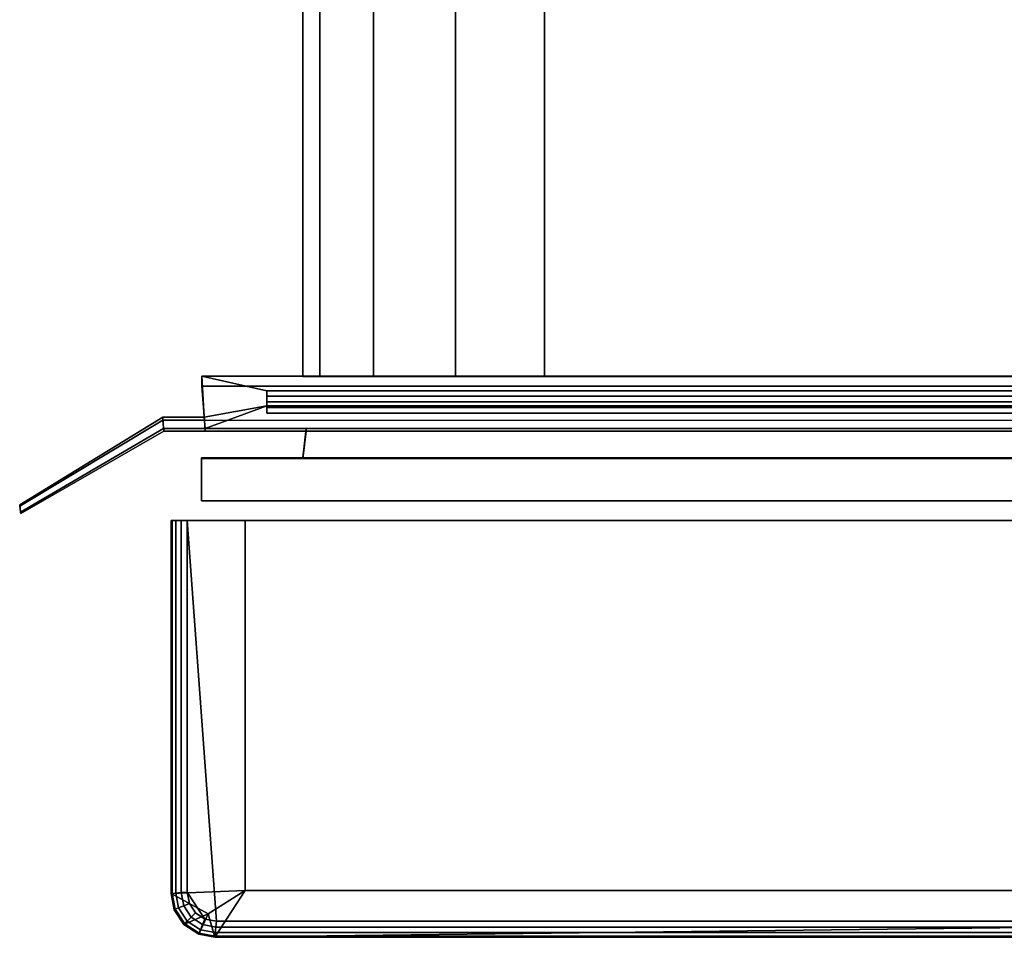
# Model space of a CAD drawing. Extents: x -12.4 to 12.4, y -12 to 12.
# Tile 1 of 7: x -12.4 to -8.1, y -11.9 to -7.9. Entities that reach past the tile are written whole.
import ezdxf

# ---------------------------------------------------------------- set-up
doc = ezdxf.new("R2010")
doc.units = 0
for name, color, linetype in [('DOOR_GASKET', 27, 'CONTINUOUS'), ('SHP878ZD5N_BODY_', 253, 'CONTINUOUS'), ('SHP878ZD5N_DOOR', 251, 'CONTINUOUS')]:
    doc.layers.add(name, color=color, linetype=linetype)

msp = doc.modelspace()

# ---------------------------------------------------------------- linework, layer by layer
at = {"layer": 'DOOR_GASKET'}
for points in [[(-11.6158, -9.4278, 33.6901), (-11.6049, -9.6054, 33.6901), (-11.6043, -9.6188, 6.226), (-11.6151, -9.4702, 6.226)], [(11.6124, -9.4702, 6.226), (11.6133, -9.4278, 33.6901), (-11.6158, -9.4278, 33.6901), (-11.6151, -9.4702, 6.226)], [(11.3351, -9.4905, 33.6901), (-11.3336, -9.4907, 33.6901), (-11.6158, -9.4278, 33.6901), (11.6133, -9.4278, 33.6901)], [(-11.3336, -9.5566, 33.6901), (-11.6049, -9.6054, 33.6901), (-11.6158, -9.4278, 33.6901), (-11.3336, -9.4907, 33.6901)], [(11.5982, -9.6191, 6.226), (11.6124, -9.4702, 6.226), (-11.6151, -9.4702, 6.226), (-11.6043, -9.6188, 6.226)], [(11.3351, -9.4905, 33.6901), (11.3351, -9.5137, 33.7208), (-11.3336, -9.5138, 33.7208), (-11.3336, -9.4907, 33.6901)], [(-11.3336, -9.4907, 33.6901), (-11.3336, -9.5138, 33.7208), (-11.3336, -9.5393, 33.7208), (-11.3336, -9.5566, 33.6901)], [(11.3351, -9.5137, 33.7208), (11.3351, -9.5627, 33.9723), (-11.3336, -9.5629, 33.9723), (-11.3336, -9.5138, 33.7208)], [(-11.3336, -9.5138, 33.7208), (-11.3336, -9.5629, 33.9723), (-11.3336, -9.5883, 33.9723), (-11.3336, -9.5393, 33.7208)], [(11.3349, -9.5392, 33.7208), (11.3349, -9.5564, 33.6901), (-11.3336, -9.5566, 33.6901), (-11.3336, -9.5393, 33.7208)], [(-11.3336, -9.5393, 33.7208), (-11.3336, -9.5883, 33.9723), (11.3349, -9.5882, 33.9723), (11.3349, -9.5392, 33.7208)], [(-11.6013, -9.6543, 33.6901), (-11.6049, -9.6054, 33.6901), (-11.3336, -9.5566, 33.6901)], [(11.5988, -9.6543, 33.6901), (-11.6013, -9.6543, 33.6901), (-11.3336, -9.5566, 33.6901), (11.6024, -9.6054, 33.6901)], [(11.3349, -9.5564, 33.6901), (11.6024, -9.6054, 33.6901), (-11.3336, -9.5566, 33.6901)], [(11.3349, -9.5882, 33.9723), (-11.3336, -9.5883, 33.9723), (-11.3336, -9.5629, 33.9723), (11.3351, -9.5627, 33.9723)], [(-11.7816, -9.6543, 33.6901), (-12.403, -10.0177, 33.6901), (-12.4068, -9.9864, 33.6901), (-11.7853, -9.6054, 33.6901)], [(-11.7853, -9.6054, 33.6901), (-12.4068, -9.9864, 33.6901), (-12.4061, -9.9921, 6.3214), (-11.7846, -9.6189, 6.3214)], [(-11.7846, -9.6189, 6.3214), (-12.4061, -9.9921, 6.3214), (-12.4023, -10.0234, 6.3214), (-11.7809, -9.6658, 6.3214)], [(-11.6049, -9.6054, 33.6901), (-11.7853, -9.6054, 33.6901), (-11.7846, -9.6189, 6.3214), (-11.6043, -9.6188, 6.226)], [(-11.6013, -9.6543, 33.6901), (-11.7816, -9.6543, 33.6901), (-11.7853, -9.6054, 33.6901), (-11.6049, -9.6054, 33.6901)], [(-11.6043, -9.6188, 6.226), (-11.7846, -9.6189, 6.3214), (-11.7809, -9.6658, 6.3214), (-11.6006, -9.6658, 6.2261)], [(-11.6006, -9.6658, 6.2261), (11.5934, -9.6658, 6.2261), (11.5982, -9.6191, 6.226), (-11.6043, -9.6188, 6.226)], [(-11.7809, -9.6658, 6.3214), (-12.4023, -10.0234, 6.3214), (-12.403, -10.0177, 33.6901), (-11.7816, -9.6543, 33.6901)], [(-11.6006, -9.6658, 6.2261), (-11.7809, -9.6658, 6.3214), (-11.7816, -9.6543, 33.6901), (-11.6013, -9.6543, 33.6901)], [(-11.1624, -9.6658, 6.3214), (-11.6006, -9.6658, 6.2261), (-11.6013, -9.6543, 33.6901), (-11.1624, -9.6545, 33.2009)], [(-11.6013, -9.6543, 33.6901), (11.5988, -9.6543, 33.6901), (11.1602, -9.6545, 33.2009), (-11.1624, -9.6545, 33.2009)], [(11.1556, -9.6658, 6.3214), (11.5934, -9.6658, 6.2261), (-11.6006, -9.6658, 6.2261), (-11.1624, -9.6658, 6.3214)], [(11.1602, -9.6545, 33.2009), (11.1747, -9.7817, 33.2), (-11.1768, -9.7817, 33.2), (-11.1624, -9.6545, 33.2009)], [(-11.1768, -9.7854, 6.3214), (-11.1624, -9.6658, 6.3214), (-11.1624, -9.6545, 33.2009), (-11.1768, -9.7817, 33.2)], [(-11.1624, -9.6658, 6.3214), (-11.1768, -9.7854, 6.3214), (11.1657, -9.7854, 6.3214), (11.1556, -9.6658, 6.3214)], [(11.6148, -9.7817, 33.6891), (11.6148, -9.9696, 33.6891), (-11.6168, -9.9696, 33.6891), (-11.6168, -9.7817, 33.6891)], [(-11.1768, -9.7817, 33.2), (-11.6168, -9.7817, 33.6891), (-11.6168, -9.7854, 6.3214), (-11.1768, -9.7854, 6.3214)], [(11.1747, -9.7817, 33.2), (11.6148, -9.7817, 33.6891), (-11.6168, -9.7817, 33.6891), (-11.1768, -9.7817, 33.2)], [(-11.6168, -9.9696, 33.6891), (-11.6168, -9.9696, 6.3214), (-11.6168, -9.7854, 6.3214), (-11.6168, -9.7817, 33.6891)], [(-11.6168, -9.7854, 6.3214), (-11.6168, -9.9696, 6.3214), (11.5998, -9.9696, 6.3214), (11.6055, -9.7846, 6.3214)], [(-11.1768, -9.7854, 6.3214), (-11.6168, -9.7854, 6.3214), (11.6055, -9.7846, 6.3214), (11.1657, -9.7854, 6.3214)], [(-12.403, -10.0177, 33.6901), (-12.4023, -10.0234, 6.3214), (-12.4061, -9.9921, 6.3214), (-12.4068, -9.9864, 33.6901)], [(-11.6168, -9.9696, 33.6891), (11.6148, -9.9696, 33.6891), (11.5998, -9.9696, 6.3214), (-11.6168, -9.9696, 6.3214)]]:
    msp.add_3dface(points, dxfattribs=at)
at = {"layer": 'SHP878ZD5N_BODY_'}
for points in [[(-11.1768, -9.4278, 6.3217), (-11.1768, -7.7776, 6.3217), (-11.1768, -7.7776, 32.15), (-11.1768, -9.4281, 32.15)], [(-11.1768, -7.7776, 6.3217), (-11.1768, -9.4278, 6.3217), (11.1747, -9.4278, 6.3217), (11.1747, -7.7776, 6.3217)], [(-11.1768, -7.7776, 32.15), (-11.1031, -7.7776, 32.5365), (-11.1031, -9.4278, 32.5365), (-11.1768, -9.4281, 32.15)], [(-11.1031, -7.7776, 32.5365), (-10.8693, -7.7776, 32.8925), (-10.8693, -9.4278, 32.8925), (-11.1031, -9.4278, 32.5365)], [(-10.8693, -7.7776, 32.8925), (-10.5133, -7.7776, 33.1263), (-10.5133, -9.4278, 33.1263), (-10.8693, -9.4278, 32.8925)], [(-10.5133, -7.7776, 33.1263), (-10.1268, -7.7776, 33.2), (-10.1268, -9.4278, 33.2), (-10.5133, -9.4278, 33.1263)], [(-10.1268, -9.4278, 33.2), (-10.1268, -7.7776, 33.2), (10.1247, -7.7776, 33.2), (10.1247, -9.4278, 33.2)], [(-11.1768, -9.4281, 32.15), (-10.1268, -9.4278, 33.2), (10.1247, -9.4278, 33.2), (11.1747, -9.4281, 32.15)], [(-11.1768, -9.4281, 32.15), (11.1747, -9.4281, 32.15), (11.1747, -9.4278, 6.3217), (-11.1768, -9.4278, 6.3217)], [(-11.1768, -9.4281, 32.15), (-10.8693, -9.4278, 32.8925), (-10.5133, -9.4278, 33.1263), (-10.1268, -9.4278, 33.2)], [(-11.1768, -9.4281, 32.15), (-11.1031, -9.4278, 32.5365), (-10.8693, -9.4278, 32.8925)]]:
    msp.add_3dface(points, dxfattribs=at)
at = {"layer": 'SHP878ZD5N_DOOR'}
for points in [[(-11.7491, -10.0539, 6.3217), (-11.4273, -10.0539, 6.3217), (-11.7482, -10.0539, 33.4887), (-11.7491, -10.0539, 33.4887)], [(-11.7491, -11.6759, 3.7745), (-11.7491, -11.6759, 3.4762), (-11.7491, -10.0539, 3.4762), (-11.7491, -10.0539, 6.3217)], [(-11.7491, -10.0539, 33.4887), (-11.7491, -11.6759, 33.4887), (-11.7491, -11.6759, 3.7745), (-11.7491, -10.0539, 6.3217)], [(-11.7491, -10.0539, 3.4762), (-11.4273, -10.0539, 3.4762), (-11.4273, -10.0539, 6.3217), (-11.7491, -10.0539, 6.3217)], [(-11.4273, -11.6622, 3.4762), (-11.4273, -10.0539, 3.4762), (-11.7491, -10.0539, 3.4762), (-11.7491, -11.6759, 3.4762)], [(-11.7491, -10.0539, 33.4887), (-11.7441, -10.0539, 33.5144), (-11.7441, -11.6754, 33.5144), (-11.7491, -11.6759, 33.4887)], [(-11.7482, -10.0539, 33.4887), (-11.7285, -10.0539, 33.5382), (-11.7441, -10.0539, 33.5144), (-11.7491, -10.0539, 33.4887)], [(-11.4273, -10.0539, 6.3217), (11.4623, -10.0539, 6.3217), (11.7173, -10.0539, 33.4887), (-11.7482, -10.0539, 33.4887)], [(-11.7482, -10.0539, 33.4887), (11.7173, -10.0539, 33.4887), (11.6479, -10.0539, 33.5587), (-11.6791, -10.0539, 33.5587)], [(-11.7482, -10.0539, 33.4887), (-11.6791, -10.0539, 33.5587), (-11.7048, -10.0539, 33.5538), (-11.7285, -10.0539, 33.5382)], [(-11.7441, -10.0539, 33.5144), (-11.7285, -10.0539, 33.5382), (-11.7285, -11.674, 33.5382), (-11.7441, -11.6754, 33.5144)], [(-11.7285, -10.0539, 33.5382), (-11.7048, -10.0539, 33.5538), (-11.7048, -11.6717, 33.5538), (-11.7285, -11.674, 33.5382)], [(-11.7048, -10.0539, 33.5538), (-11.6791, -10.0539, 33.5587), (-11.6791, -11.6693, 33.5587), (-11.7048, -11.6717, 33.5538)], [(-11.5524, -11.7959, 33.5587), (-11.6022, -11.7864, 33.5587), (-11.6791, -11.6693, 33.5587), (-11.6791, -10.0539, 33.5587)], [(11.5213, -11.7959, 33.5587), (-11.5524, -11.7959, 33.5587), (-11.6791, -10.0539, 33.5587), (11.6479, -10.0539, 33.5587)], [(-11.4273, -10.0539, 6.3217), (-11.4273, -11.6622, 6.3217), (11.4623, -11.6622, 6.3217), (11.4623, -10.0539, 6.3217)], [(-11.4273, -10.0539, 3.4762), (-11.4273, -11.6622, 3.4762), (-11.4273, -11.6622, 6.3217), (-11.4273, -10.0539, 6.3217)], [(-11.4273, -11.6622, 3.4762), (-11.7491, -11.6759, 3.4762), (-11.5885, -11.7643, 3.4762)], [(-11.7491, -11.6759, 33.4887), (-11.7441, -11.6754, 33.5144), (-11.7311, -11.744, 33.5144), (-11.7357, -11.7458, 33.4887)], [(-11.6934, -11.8103, 3.5636), (-11.5885, -11.7643, 3.4762), (-11.7491, -11.6759, 3.4762), (-11.7357, -11.7458, 3.6647)], [(-11.7491, -11.6759, 3.4762), (-11.7491, -11.6759, 3.7745), (-11.7357, -11.7458, 3.6647)], [(-11.7357, -11.7458, 3.6647), (-11.7491, -11.6759, 3.7745), (-11.7491, -11.6759, 33.4887), (-11.7357, -11.7458, 33.4887)], [(-11.7441, -11.6754, 33.5144), (-11.7285, -11.674, 33.5382), (-11.7163, -11.738, 33.5382), (-11.7311, -11.744, 33.5144)], [(-11.7285, -11.674, 33.5382), (-11.7048, -11.6717, 33.5538), (-11.6939, -11.7289, 33.5538), (-11.7163, -11.738, 33.5382)], [(-11.7048, -11.6717, 33.5538), (-11.6791, -11.6693, 33.5587), (-11.6696, -11.7191, 33.5587), (-11.6939, -11.7289, 33.5538)], [(-11.6022, -11.7864, 33.5587), (-11.6429, -11.7597, 33.5587), (-11.6696, -11.7191, 33.5587), (-11.6791, -11.6693, 33.5587)], [(-11.5885, -11.7643, 3.4762), (-11.559, -11.8659, 3.4762), (-11.4273, -11.6622, 3.4762)], [(-11.4273, -11.6622, 3.4762), (-11.559, -11.8659, 3.4762), (11.5279, -11.8659, 3.4762), (11.4623, -11.6622, 3.4762)], [(-11.4273, -11.6622, 6.3217), (-11.4273, -11.6622, 3.4762), (11.4623, -11.6622, 3.4762), (11.4623, -11.6622, 6.3217)], [(-11.6939, -11.7289, 33.5538), (-11.6696, -11.7191, 33.5587), (-11.6429, -11.7597, 33.5587), (-11.6615, -11.7783, 33.5538)], [(-11.7357, -11.7458, 33.4887), (-11.7311, -11.744, 33.5144), (-11.6899, -11.8067, 33.5144), (-11.6934, -11.8103, 33.4887)], [(-11.6934, -11.8103, 3.5636), (-11.7357, -11.7458, 3.6647), (-11.7357, -11.7458, 33.4887), (-11.6934, -11.8103, 33.4887)], [(-11.7311, -11.744, 33.5144), (-11.7163, -11.738, 33.5382), (-11.6786, -11.7955, 33.5382), (-11.6899, -11.8067, 33.5144)], [(-11.7163, -11.738, 33.5382), (-11.6939, -11.7289, 33.5538), (-11.6615, -11.7783, 33.5538), (-11.6786, -11.7955, 33.5382)], [(-11.6615, -11.7783, 33.5538), (-11.6429, -11.7597, 33.5587), (-11.6022, -11.7864, 33.5587), (-11.6121, -11.8108, 33.5538)], [(-11.5885, -11.7643, 3.4762), (-11.6934, -11.8103, 3.5636), (-11.629, -11.8526, 3.4971)], [(-11.6934, -11.8103, 33.4887), (-11.6899, -11.8067, 33.5144), (-11.6271, -11.8479, 33.5144), (-11.629, -11.8526, 33.4887)], [(-11.6899, -11.8067, 33.5144), (-11.6786, -11.7955, 33.5382), (-11.6211, -11.8332, 33.5382), (-11.6271, -11.8479, 33.5144)], [(-11.6786, -11.7955, 33.5382), (-11.6615, -11.7783, 33.5538), (-11.6121, -11.8108, 33.5538), (-11.6211, -11.8332, 33.5382)], [(-11.559, -11.8659, 3.4762), (-11.5885, -11.7643, 3.4762), (-11.629, -11.8526, 3.4971)], [(-11.6121, -11.8108, 33.5538), (-11.6022, -11.7864, 33.5587), (-11.5524, -11.7959, 33.5587), (-11.5549, -11.8217, 33.5538)], [(-11.5549, -11.8217, 33.5538), (-11.5524, -11.7959, 33.5587), (11.5213, -11.7959, 33.5587), (11.5237, -11.8217, 33.5538)], [(-11.629, -11.8526, 3.4971), (-11.6934, -11.8103, 3.5636), (-11.6934, -11.8103, 33.4887), (-11.629, -11.8526, 33.4887)], [(-11.629, -11.8526, 33.4887), (-11.6271, -11.8479, 33.5144), (-11.5586, -11.861, 33.5144), (-11.559, -11.8659, 33.4887)], [(-11.6271, -11.8479, 33.5144), (-11.6211, -11.8332, 33.5382), (-11.5571, -11.8454, 33.5382), (-11.5586, -11.861, 33.5144)], [(-11.6211, -11.8332, 33.5382), (-11.6121, -11.8108, 33.5538), (-11.5549, -11.8217, 33.5538), (-11.5571, -11.8454, 33.5382)], [(11.5279, -11.8659, 3.4762), (-11.559, -11.8659, 3.4762), (-8.0268, -11.8234, 28.7256), (8.0358, -11.8234, 28.7256)], [(-8.0268, -11.8234, 28.7256), (-11.559, -11.8659, 3.4762), (-11.559, -11.8659, 33.4887), (-8.0268, -11.8234, 30.7813)], [(-8.0268, -11.8234, 30.7813), (-11.559, -11.8659, 33.4887), (11.5279, -11.8659, 33.4887), (8.0358, -11.8234, 30.7813)], [(-11.5586, -11.861, 33.5144), (-11.5571, -11.8454, 33.5382), (11.526, -11.8454, 33.5382), (11.5274, -11.861, 33.5144)], [(-11.5571, -11.8454, 33.5382), (-11.5549, -11.8217, 33.5538), (11.5237, -11.8217, 33.5538), (11.526, -11.8454, 33.5382)], [(-11.559, -11.8659, 3.4762), (-11.629, -11.8526, 3.4971), (-11.629, -11.8526, 33.4887), (-11.559, -11.8659, 33.4887)], [(-11.559, -11.8659, 33.4887), (-11.5586, -11.861, 33.5144), (11.5274, -11.861, 33.5144), (11.5279, -11.8659, 33.4887)]]:
    msp.add_3dface(points, dxfattribs=at)

doc.saveas('drawing.dxf')
